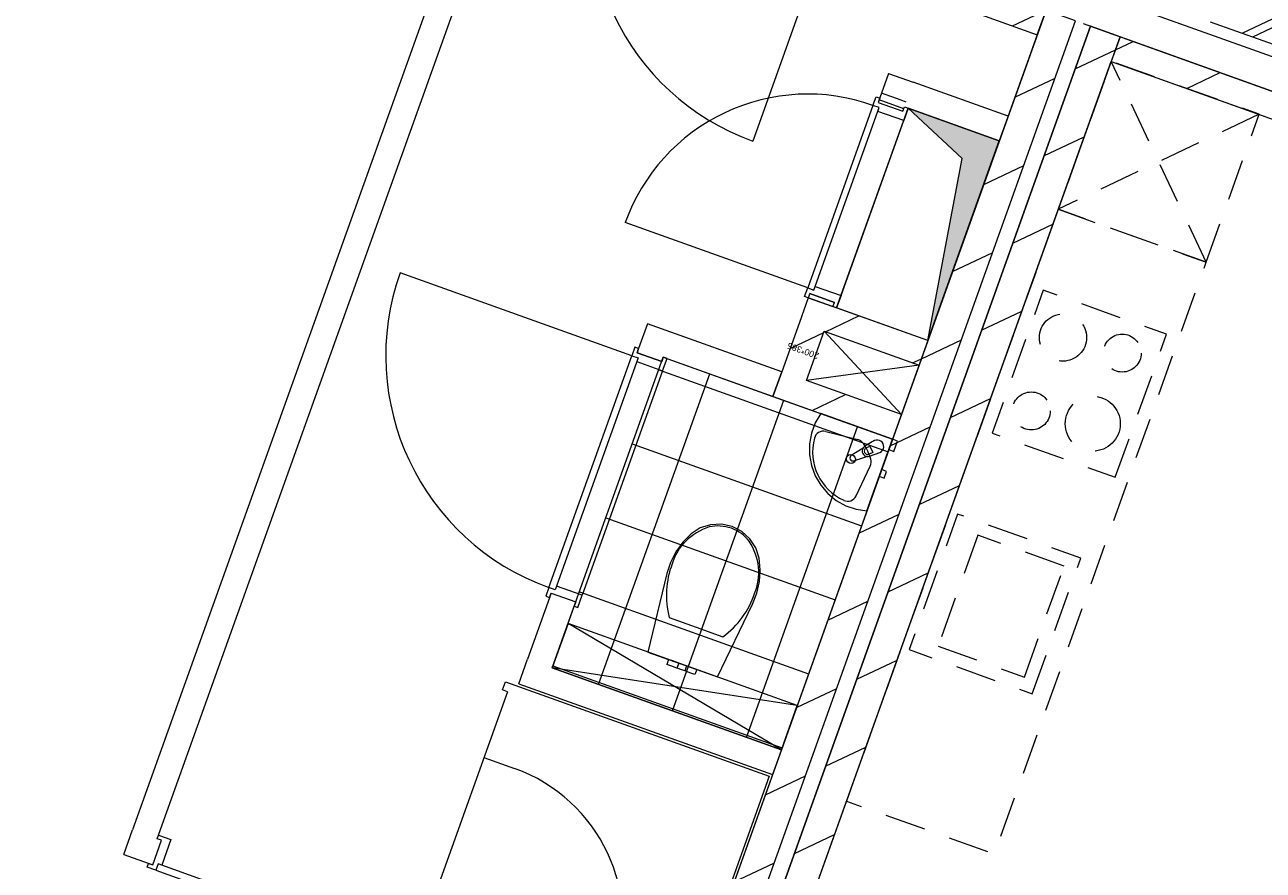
# Model space of a CAD drawing. Header units: metres. Extents: x 136314.7 to 136393.7, y 453293.7 to 453383.2.
# Tile 15 of 95: x 136344.5 to 136349.3, y 453321 to 453324.2. Entities that reach past the tile are written whole.
import ezdxf

# ---------------------------------------------------------------- set-up
doc = ezdxf.new("R2010")
doc.units = ezdxf.units.M
doc.linetypes.add('B0701', pattern=[234.1199934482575, 155.9999942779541, -78.11999917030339])
for name, color, linetype in [('kavelgrens', 211, 'Continuous'), ('SIT_Situatie plgr_2_23 Vloeren', 7, 'Continuous'), ('SIT_Situatie plgr_2_74 Sanitair', 7, 'Continuous'), ('SIT_Situatie plgr_2_New_21 Buitenwanden', 7, 'Continuous'), ('SIT_Situatie plgr_2_New_21 Buitenwanden Deuren', 7, 'Continuous'), ('SIT_Situatie plgr_2_New_21 Buitenwanden Doorsnede-arcering', 7, 'Continuous'), ('SIT_Situatie plgr_2_New_22 C Binnenwanden', 7, 'Continuous'), ('SIT_Situatie plgr_2_New_22 C Binnenwanden Doorsnede-arcering', 7, 'Continuous'), ('SIT_Situatie plgr_2_New_22 NC Binnenwanden', 7, 'Continuous'), ('SIT_Situatie plgr_2_New_22 NC Binnenwanden Deuren', 7, 'Continuous'), ('SIT_Situatie plgr_2_New_22 NC Binnenwanden Doorsnede-arcering', 7, 'Continuous'), ('SIT_Situatie plgr_2_New_23 Vloeren', 7, 'Continuous'), ('SIT_Situatie plgr_2_New_24 Trappen', 7, 'Continuous'), ('SIT_Situatie plgr_2_New_43 Vloerafwerking', 7, 'Continuous'), ('SIT_Situatie plgr_2_New_43 Vloerafwerking Afdek-arcering', 7, 'Continuous'), ('SIT_Situatie plgr_2_New_73 Keuken', 7, 'Continuous'), ('SIT_Situatie plgr_2_New_74 Sanitair', 7, 'Continuous'), ('SIT_Situatie plgr_2_New_74 Sanitair 2D arcering', 7, 'Continuous')]:
    doc.layers.add(name, color=color, linetype=linetype)
doc.styles.add('GENERATED_STYLE_1', font='arial.ttf')
pattern_1 = [(205.30822150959, (19050.70796805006, 24785.13211794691), (-106.8718969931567, 226.0053044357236), [])]

# ---------------------------------------------------------------- blocks, each defined once
blk = doc.blocks.new('*X94')
at = {"layer": 'SIT_Situatie plgr_2_New_22 NC Binnenwanden Doorsnede-arcering', "color": 7, "linetype": 'Continuous', "lineweight": 0}
blk.add_line((159610.5585612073, -123909.2440499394), (159591.7578522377, -123902.5154817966), dxfattribs=at)
blk = doc.blocks.new('*X95')
at = {"layer": 'SIT_Situatie plgr_2_New_22 NC Binnenwanden Doorsnede-arcering', "color": 7, "linetype": 'Continuous', "lineweight": 0}
blk.add_line((159591.7578520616, -123902.5154817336), (159516.4066437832, -123875.5481083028), dxfattribs=at)
blk = doc.blocks.new('*X96')
at = {"layer": 'SIT_Situatie plgr_2_New_22 NC Binnenwanden Doorsnede-arcering', "color": 7, "linetype": 'Continuous', "lineweight": 0}
blk.add_line((159601.3145177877, -123935.0734063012), (159507.1626040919, -123901.3774659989), dxfattribs=at)
blk = doc.blocks.new('woonblok 1 jutfasehof')
at = {"layer": 'SIT_Situatie plgr_2_New_21 Buitenwanden Doorsnede-arcering', "linetype": 'Continuous', "lineweight": 0}
h = blk.add_hatch(dxfattribs=at)
h.set_pattern_fill('145_BAKSTEEN_0002', color=252, style=0, pattern_type=2)
h.set_pattern_definition([(205.30822150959, (19050.70796805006, 24785.13211794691), (-64.12313819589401, 135.6031826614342), []), (205.30822150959, (19063.53259568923, 24758.01148141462), (-64.12313819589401, 135.6031826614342), [])])
h.paths.add_polyline_path([(-21125.49431817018, 28638.24631070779), (-21426.78036800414, 28746.07356225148), (-21497.54200182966, 28548.35459204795), (-21196.25595199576, 28440.52734050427)])
at = {"layer": 'SIT_Situatie plgr_2_New_22 C Binnenwanden Doorsnede-arcering', "linetype": 'Continuous', "lineweight": 0}
h = blk.add_hatch(dxfattribs=at)
h.set_pattern_fill('130_KALKZANDSTEEN_0002', color=252, style=0, pattern_type=2)
h.set_pattern_definition(pattern_1)
h.paths.add_polyline_path([(-22124.45247017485, 28592.1599659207), (-25649.05575500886, 18743.87221197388), (-25536.07348632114, 18703.43699264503), (-22011.4702014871, 28551.72474659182)])
h = blk.add_hatch(dxfattribs=at)
h.set_pattern_fill('130_KALKZANDSTEEN_0002', color=252, style=0, pattern_type=2)
h.set_pattern_definition(pattern_1)
h.paths.add_polyline_path([(-21954.97906714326, 28531.50713692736), (-25479.58235197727, 18683.21938298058), (-25366.60008328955, 18642.7841636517), (-21841.99679845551, 28491.0719175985)])
at = {"layer": 'SIT_Situatie plgr_2_New_22 NC Binnenwanden Doorsnede-arcering', "linetype": 'Continuous', "lineweight": 0}
h = blk.add_hatch(dxfattribs=at)
h.set_pattern_fill('130_KALKZANDSTEEN_0002', color=252, style=0, pattern_type=2)
h.set_pattern_definition(pattern_1)
h.paths.add_polyline_path([(-22124.44426392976, 28592.15702898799), (-22440.79459353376, 28705.37563497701), (-22474.49060964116, 28611.22374440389), (-22158.14028003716, 28498.00513841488)])
h = blk.add_hatch(dxfattribs=at)
h.set_pattern_fill('130_KALKZANDSTEEN_0002', color=252, style=0, pattern_type=2)
h.set_pattern_definition(pattern_1)
h.paths.add_polyline_path([(-21247.8901551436, 28278.44711632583), (-21841.98859221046, 28491.06898066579), (-21875.68460831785, 28396.91709009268), (-21281.58617125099, 28184.29522575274)])
h = blk.add_hatch(dxfattribs=at)
h.set_pattern_fill('130_KALKZANDSTEEN_0002', color=252, style=0, pattern_type=2)
h.set_pattern_definition(pattern_1)
h.paths.add_polyline_path([(-22972.15189883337, 27366.09935772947), (-22609.66700380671, 27236.36964460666), (-22575.97098551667, 27330.52153439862), (-22938.45593127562, 27460.25126567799)])
h = blk.add_hatch(dxfattribs=at)
h.set_pattern_fill('130_KALKZANDSTEEN_0002', color=252, style=0, pattern_type=2)
h.set_pattern_definition(pattern_1)
h.paths.add_polyline_path([(-23039.54383394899, 27177.7955418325), (-22972.1518988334, 27366.09935772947), (-23066.30378862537, 27399.79537601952), (-23133.69572374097, 27211.49156012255)])
h = blk.add_hatch(dxfattribs=at)
h.set_pattern_fill('130_KALKZANDSTEEN_0002', color=252, style=0, pattern_type=2)
h.set_pattern_definition(pattern_1)
h.paths.add_polyline_path([(-23073.2398015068, 27083.64363388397), (-22710.75490648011, 26953.91392076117), (-22677.05888819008, 27048.06581055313), (-23039.54383394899, 27177.7955418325)])
at = {"layer": 'SIT_Situatie plgr_2_New_43 Vloerafwerking Afdek-arcering', "linetype": 'Continuous', "lineweight": 0}
h = blk.add_hatch(dxfattribs=at)
h.set_pattern_fill('950_RASTER_300_0002', color=252, style=0, pattern_type=2)
h.set_pattern_definition([(340.30822150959, (-23360.84612247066, 26517.44349340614), (101.0880483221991, 282.4556717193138), []), (70.30822150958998, (-23360.84612247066, 26517.44349340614), (-282.4556717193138, 101.0880483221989), [])])
h.paths.add_polyline_path([(-23586.36751215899, 27267.2868789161), (-24010.93731511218, 26080.97305769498), (-23135.32473278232, 25767.60010789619), (-22710.7549298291, 26953.91392911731)])
at = {"layer": 'SIT_Situatie plgr_2_New_74 Sanitair 2D arcering', "linetype": 'Continuous', "lineweight": 0}
blk.add_hatch(color=252, dxfattribs=at).paths.add_polyline_path([(-22575.97098551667, 27330.52153439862), (-22303.03384415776, 28093.15205887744), (-22651.39593563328, 28217.8270493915), (-22444.43527111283, 28026.28695152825)])
at = {"layer": 'SIT_Situatie plgr_2_New_21 Buitenwanden', "color": 252, "linetype": 'Continuous', "lineweight": 0, "flags": 128}
for points in [[(-21206.107102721, 28395.19546333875), (-21941.43336809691, 28658.36134913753)], [(-21983.2164280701, 28541.61300482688), (-21247.89016269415, 28278.4471190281)], [(-21497.54200182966, 28548.35459204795), (-21196.25595199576, 28440.52734050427)]]:
    blk.add_lwpolyline(points, dxfattribs=at)
at = {"layer": 'SIT_Situatie plgr_2_New_21 Buitenwanden Deuren', "color": 252, "linetype": 'Continuous', "lineweight": 0}
blk.add_line((-22929.65141783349, 28971.67434946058), (-23244.37220827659, 28092.29569150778), dxfattribs=at)
blk.add_arc((-22929.65141783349, 28971.67434946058), 934.0000000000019, 160.3082215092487, 250.3082215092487, dxfattribs=at)
at = {"layer": 'SIT_Situatie plgr_2_New_22 C Binnenwanden', "color": 252, "linetype": 'Continuous', "lineweight": 0, "flags": 128}
for points in [[(-22124.45247017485, 28592.1599659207), (-25649.05575500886, 18743.87221197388)], [(-25536.07348632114, 18703.43699264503), (-22011.4702014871, 28551.72474659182)], [(-21954.97906714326, 28531.50713692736), (-25479.58235197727, 18683.21938298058)], [(-21841.99679845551, 28491.0719175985), (-21954.97906714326, 28531.50713692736)], [(-25366.60008328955, 18642.7841636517), (-21841.99679845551, 28491.0719175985)]]:
    blk.add_lwpolyline(points, dxfattribs=at)
at = {"layer": 'SIT_Situatie plgr_2_New_22 NC Binnenwanden', "color": 252, "linetype": 'Continuous', "lineweight": 0}
for p, q in [((-22765.56744799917, 28240.10079341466), (-22671.4155307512, 28206.4048518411)), ((-23026.71099519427, 27510.42343474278), (-22932.55907794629, 27476.72749316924)), ((-23686.41600601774, 27284.50626238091), (-23592.26411544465, 27250.81024627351)), ((-24014.95216306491, 26366.52532929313), (-23920.80027249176, 26332.82931318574)), ((-25536.21710181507, 25328.42176214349), (-25502.52108570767, 25422.57365271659))]:
    blk.add_line(p, q, dxfattribs=at)
at = {"layer": 'SIT_Situatie plgr_2_New_22 NC Binnenwanden', "color": 252, "linetype": 'Continuous', "lineweight": 0, "flags": 128}
for points in [[(-24257.7272442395, 29249.42622545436), (-25613.14955612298, 25462.16647233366)], [(-25518.99766621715, 25428.47045436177), (-24163.57535429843, 29215.73020758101)], [(-22474.49060964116, 28611.22374440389), (-22158.14028003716, 28498.00513841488)], [(-22158.14028003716, 28498.00513841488), (-22124.44426392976, 28592.15702898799)], [(-21841.98859221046, 28491.06898066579), (-21875.68460831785, 28396.91709009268)], [(-21247.8901551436, 28278.44711632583), (-21841.98859221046, 28491.06898066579)], [(-21875.68460831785, 28396.91709009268), (-21281.58617125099, 28184.29522575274)], [(-22725.97471598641, 28350.72929803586), (-22765.56744581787, 28240.10079950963)], [(-22725.97471598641, 28350.72929803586), (-22631.82279873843, 28317.0333564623)], [(-22269.33786441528, 28187.30396246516), (-22631.82279873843, 28317.0333564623)], [(-22671.41553213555, 28206.40484797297), (-22665.51874031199, 28222.88143921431)], [(-22665.51874031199, 28222.88143921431), (-22303.03380598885, 28093.15204521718)], [(-22269.33786441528, 28187.30396246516), (-22303.03380598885, 28093.15204521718)], [(-23032.60782106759, 27493.94728396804), (-23066.30378862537, 27399.79537601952)], [(-22575.97098551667, 27330.52153439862), (-23032.60782106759, 27493.94728396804)], [(-23026.71099564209, 27510.42343349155), (-23032.60778149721, 27493.94685892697)], [(-23032.60778149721, 27493.94685892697), (-22938.45586424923, 27460.25091735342)], [(-22938.45586424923, 27460.25091735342), (-22932.55907649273, 27476.72749723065)], [(-23646.8231861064, 27395.13473462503), (-23680.51920343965, 27300.98284449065)], [(-23133.69572386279, 27211.49155978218), (-23646.82318610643, 27395.13473462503)], [(-23066.30378862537, 27399.79537601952), (-23133.69572374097, 27211.49156012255)], [(-23039.54383394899, 27177.7955418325), (-22972.1518988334, 27366.09935772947)], [(-22972.1518988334, 27366.09935772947), (-22609.66700380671, 27236.36964460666)], [(-23680.51920343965, 27300.98284449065), (-23686.41600332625, 27284.50627250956)], [(-22575.97098551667, 27330.52153439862), (-22609.66700380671, 27236.36964460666)], [(-23592.26411857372, 27250.81024013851), (-23586.36731340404, 27267.28682688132)], [(-23586.36731340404, 27267.28682688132), (-23167.39169142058, 27117.33965183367)], [(-23133.69572386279, 27211.49155978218), (-23167.39169142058, 27117.33965183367)], [(-23167.39169129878, 27117.33965217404), (-23133.69572374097, 27211.49156012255)], [(-22677.05888819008, 27048.06581055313), (-23039.54383394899, 27177.7955418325)], [(-23167.39169129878, 27117.33965217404), (-22710.75490648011, 26953.91392076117)], [(-22677.05888819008, 27048.06581055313), (-22710.75490648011, 26953.91392076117)], [(-24014.95217943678, 26366.52532382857), (-24105.08902391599, 26114.66902299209)], [(-24010.93713378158, 26080.97300565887), (-23920.80028548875, 26332.82931715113)], [(-24138.78504124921, 26020.5171328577), (-24105.08902391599, 26114.66902299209)], [(-23135.32473278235, 25767.60010789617), (-24010.93713378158, 26080.97300565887)], [(-24138.78504124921, 26020.5171328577), (-23169.02075011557, 25673.44821776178)], [(-23135.32473278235, 25767.60010789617), (-23169.02075011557, 25673.44821776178)], [(-25646.84557399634, 25368.01458239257), (-25613.14955612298, 25462.16647233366)], [(-25502.52109367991, 25422.57365415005), (-25518.99766621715, 25428.47045436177)], [(-25646.84557399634, 25368.01458239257), (-25536.21710407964, 25328.42176153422)]]:
    blk.add_lwpolyline(points, dxfattribs=at)
at = {"layer": 'SIT_Situatie plgr_2_New_22 NC Binnenwanden Deuren', "color": 252, "linetype": 'Continuous', "lineweight": 0}
for p, q in [((-22785.58702536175, 28228.6785991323), (-22773.79344581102, 28261.6317701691)), ((-22773.79344581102, 28261.6317701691), (-22759.6706582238, 28256.57737893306)), ((-22759.6706582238, 28256.57737893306), (-22765.56744799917, 28240.10079341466)), ((-22765.56744799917, 28240.10079341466), (-22671.4155307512, 28206.4048518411)), ((-22765.56744799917, 28240.10079341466), (-22671.4155307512, 28206.4048518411)), ((-22765.56744799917, 28240.10079341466), (-22671.4155307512, 28206.4048518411)), ((-22785.58702536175, 28228.6785991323), (-23034.93699300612, 27531.95441149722)), ((-22785.58702536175, 28228.6785991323), (-23034.93699300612, 27531.95441149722)), ((-23010.92825410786, 27523.36194639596), (-22761.57828646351, 28220.08613403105)), ((-22761.57828646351, 28220.08613403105), (-22785.58702536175, 28228.6785991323)), ((-22761.57828646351, 28220.08613403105), (-22785.58702536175, 28228.6785991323)), ((-22766.63267769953, 28205.96334644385), (-22761.57828646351, 28220.08613403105)), ((-22668.24392417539, 28170.75108749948), (-22766.63267769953, 28205.96334644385)), ((-22671.4155307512, 28206.4048518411), (-22665.51874097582, 28222.88143735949)), ((-22651.39595338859, 28217.82704612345), (-22668.24392417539, 28170.75108749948)), ((-22665.51874097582, 28222.88143735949), (-22651.39595338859, 28217.82704612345)), ((-22907.48510934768, 27502.27247503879), (-22668.24392417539, 28170.75108749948)), ((-23034.93699300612, 27531.95441149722), (-23731.66118064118, 27781.30437914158)), ((-23706.43559317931, 27273.08408511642), (-24591.46336044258, 27589.82664804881)), ((-23046.73057255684, 27499.00124046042), (-23034.93699300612, 27531.95441149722)), ((-23034.93699300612, 27531.95441149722), (-23010.92825410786, 27523.36194639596)), ((-23034.93699300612, 27531.95441149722), (-23010.92825410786, 27523.36194639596)), ((-23010.92825410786, 27523.36194639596), (-23005.87386287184, 27537.48473398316)), ((-23005.87386287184, 27537.48473398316), (-22907.48510934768, 27502.27247503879)), ((-23032.60778496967, 27493.94684922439), (-23046.73057255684, 27499.00124046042)), ((-23026.71099519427, 27510.42343474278), (-23032.60778496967, 27493.94684922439)), ((-22932.55907794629, 27476.72749316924), (-23026.71099519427, 27510.42343474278)), ((-23026.71099519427, 27510.42343474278), (-22932.55907794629, 27476.72749316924)), ((-23026.71099519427, 27510.42343474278), (-22932.55907794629, 27476.72749316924)), ((-22907.48510934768, 27502.27247503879), (-22924.3330801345, 27455.1965164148)), ((-22938.45586772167, 27460.25090765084), (-22932.55907794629, 27476.72749316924)), ((-22924.3330801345, 27455.1965164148), (-22938.45586772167, 27460.25090765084)), ((-23694.64198711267, 27306.03724666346), (-23706.43559317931, 27273.08408511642)), ((-23680.5192035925, 27300.98284406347), (-23694.64198711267, 27306.03724666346)), ((-23686.41600662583, 27284.50626328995), (-23680.5192035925, 27300.98284406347)), ((-24023.17815611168, 26388.05631785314), (-23706.43559317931, 27273.08408511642)), ((-24023.17815611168, 26388.05631785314), (-23706.43559317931, 27273.08408511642)), ((-23682.42686119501, 27264.49160069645), (-23999.16942412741, 26379.46383343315)), ((-23706.43559317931, 27273.08408511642), (-23682.42686119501, 27264.49160069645)), ((-23706.43559317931, 27273.08408511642), (-23682.42686119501, 27264.49160069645)), ((-23682.42686119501, 27264.49160069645), (-23687.48126379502, 27250.36881717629)), ((-23687.48126379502, 27250.36881717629), (-23589.09253860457, 27215.15647906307)), ((-23592.26411649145, 27250.81024595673), (-23686.41600662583, 27284.50626328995)), ((-23686.41600662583, 27284.50626328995), (-23592.26411649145, 27250.81024595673)), ((-23686.41600662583, 27284.50626328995), (-23592.26411649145, 27250.81024595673)), ((-23586.36731345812, 27267.28682673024), (-23592.26411649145, 27250.81024595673)), ((-23589.09253860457, 27215.15647906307), (-23572.24452993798, 27262.23242413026)), ((-23572.24452993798, 27262.23242413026), (-23586.36731345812, 27267.28682673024)), ((-23589.09253860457, 27215.15647906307), (-23895.726296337, 26358.3742788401)), ((-24023.17815611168, 26388.05631785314), (-24034.97176217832, 26355.10315630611)), ((-24034.97176217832, 26355.10315630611), (-24020.84897865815, 26350.04875370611)), ((-23999.16942412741, 26379.46383343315), (-24023.17815611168, 26388.05631785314)), ((-23999.16942412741, 26379.46383343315), (-24023.17815611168, 26388.05631785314)), ((-24020.84897865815, 26350.04875370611), (-24014.95217562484, 26366.52533447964)), ((-24014.95217562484, 26366.52533447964), (-23920.80028549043, 26332.8293171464)), ((-24014.95217562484, 26366.52533447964), (-23920.80028549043, 26332.8293171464)), ((-24014.95217562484, 26366.52533447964), (-23920.80028549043, 26332.8293171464)), ((-23994.11502152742, 26393.58661695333), (-23999.16942412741, 26379.46383343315)), ((-23895.726296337, 26358.3742788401), (-23994.11502152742, 26393.58661695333)), ((-23912.5743050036, 26311.29833377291), (-23895.726296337, 26358.3742788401)), ((-23920.80028549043, 26332.8293171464), (-23926.69708852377, 26316.35273637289)), ((-23926.69708852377, 26316.35273637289), (-23912.5743050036, 26311.29833377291)), ((-25536.21710319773, 25328.4217612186), (-25502.52108522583, 25422.57365112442)), ((-25536.21710319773, 25328.4217612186), (-25502.52108522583, 25422.57365112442)), ((-25536.21710319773, 25328.4217612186), (-25502.52108522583, 25422.57365112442)), ((-25518.99766595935, 25428.4704542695), (-25513.94326326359, 25442.59323775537)), ((-25502.52108522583, 25422.57365112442), (-25518.99766595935, 25428.4704542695)), ((-25513.94326326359, 25442.59323775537), (-25466.86731831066, 25425.74522876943)), ((-25466.86731831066, 25425.74522876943), (-25502.07965709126, 25327.35650381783)), ((-25557.74808662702, 25320.19578087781), (-25552.69368393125, 25334.31856436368)), ((-25524.79492516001, 25308.40217458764), (-25557.74808662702, 25320.19578087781)), ((-25552.69368393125, 25334.31856436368), (-25536.21710319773, 25328.4217612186)), ((-25516.20244057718, 25332.41090651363), (-25524.79492516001, 25308.40217458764)), ((-25516.20244057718, 25332.41090651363), (-25524.79492516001, 25308.40217458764)), ((-25524.79492516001, 25308.40217458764), (-24639.76716004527, 24991.65960565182)), ((-25502.07965709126, 25327.35650381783), (-25516.20244057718, 25332.41090651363)), ((-24631.17467546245, 25015.66833757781), (-25516.20244057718, 25332.41090651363))]:
    blk.add_line(p, q, dxfattribs=at)
for centre, radius, start, end in [((-23034.93699300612, 27531.95441149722), 739.9999999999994, 70.3082668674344, 160.3082668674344), ((-23706.43559317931, 27273.08408511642), 939.9999999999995, 160.3082215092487, 250.3082215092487)]:
    blk.add_arc(centre, radius, start, end, dxfattribs=at)
at = {"layer": 'SIT_Situatie plgr_2_New_23 Vloeren', "color": 252, "linetype": 'Continuous', "lineweight": 0, "flags": 128}
for points in [[(-22011.47840773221, 28551.72768352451), (-26474.27607462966, 30148.89841873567), (-29998.87317352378, 20300.62794926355), (-25536.07689540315, 18703.42746711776)], [(-21954.97086089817, 28531.50419999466), (-17492.18571395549, 26934.29848208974), (-21016.78281284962, 17086.02801261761), (-25479.58576107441, 18683.20985745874)]]:
    blk.add_lwpolyline(points, close=True, dxfattribs=at)
at = {"layer": 'SIT_Situatie plgr_2_New_24 Trappen', "color": 252, "linetype": 'Continuous', "lineweight": 0}
for p, q in [((-24200.35049521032, 25996.87990404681), (-24189.23080989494, 26027.95002793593)), ((-24189.23080989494, 26027.95002793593), (-23181.80558076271, 25667.40265558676)), ((-24181.52011709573, 25990.14070082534), (-24497.08330794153, 25108.40824560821)), ((-24181.52011709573, 25990.14070082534), (-24200.35049521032, 25996.87990404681)), ((-24271.48848010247, 25738.75515299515), (-24154.74013579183, 25696.97209302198)), ((-23189.55566446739, 25645.74772075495), (-23766.23885792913, 24034.4055148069)), ((-23181.80558076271, 25667.40265558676), (-23192.92526607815, 25636.33253169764))]:
    blk.add_line(p, q, dxfattribs=at)
blk.add_arc((-24365.67719662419, 25107.58125803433), 626.0000000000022, 340.3082215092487, 70.30822150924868, dxfattribs=at)
at = {"layer": 'SIT_Situatie plgr_2_New_43 Vloerafwerking', "color": 252, "linetype": 'Continuous', "lineweight": 0, "flags": 128}
for points in [[(-25615.35152085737, 18838.02118039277), (-26418.46711854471, 19125.44818744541), (-26480.46779521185, 18952.20868914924), (-29111.07159186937, 19893.67536990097), (-29049.0709152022, 20066.91486819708), (-29852.18651288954, 20354.34187524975), (-26394.97520478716, 30014.32600307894), (-23918.78058603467, 29128.12064819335), (-23856.10600521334, 29303.2431391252), (-22411.81605404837, 28786.34627001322), (-22474.49063486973, 28611.22377908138), (-22158.14021275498, 28498.00530822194)], [(-21096.06077334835, 17220.61240723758), (-21899.17637103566, 17508.03941429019), (-21961.17704770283, 17334.79991599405), (-24591.78084436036, 18276.26659674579), (-24529.78016769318, 18449.50609504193), (-25332.89576538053, 18736.93310209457), (-21875.68445727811, 28396.91722992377), (-19399.48983852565, 27510.71187503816), (-19336.81525770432, 27685.83436597), (-17892.52530653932, 27168.93749685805), (-17955.19988736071, 26993.8150059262), (-17638.84946524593, 26880.59653506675)], [(-23586.36751215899, 27267.2868789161), (-22710.7549298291, 26953.91392911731), (-23135.32473278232, 25767.60010789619), (-24010.93731511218, 26080.97305769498)]]:
    blk.add_lwpolyline(points, close=True, dxfattribs=at)
at = {"layer": 'SIT_Situatie plgr_2_New_73 Keuken', "color": 252, "linetype": 'B0701', "lineweight": 0}
for p, q in [((-21512.94935575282, 27629.82964794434), (-21875.68460254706, 28396.91708802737)), ((-21310.77325910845, 28194.74099138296), (-22077.86069919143, 27832.00574458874)), ((-22385.08744781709, 26587.76431604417), (-22536.71952030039, 26164.08080846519)), ((-22055.55583081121, 26469.82825966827), (-22385.08744781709, 26587.76431604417)), ((-22207.18790329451, 26046.1447520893), (-22055.55583081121, 26469.82825966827)), ((-22536.71952030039, 26164.08080846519), (-22207.18790329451, 26046.1447520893))]:
    blk.add_line(p, q, dxfattribs=at)
at = {"layer": 'SIT_Situatie plgr_2_New_73 Keuken', "color": 252, "linetype": 'B0701', "lineweight": 0, "flags": 128}
for points in [[(-21512.94935575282, 27629.82964794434), (-21310.77325910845, 28194.74099138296), (-21875.68460254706, 28396.91708802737), (-22077.86069919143, 27832.00574458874)], [(-22077.8607001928, 27832.00574179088), (-22886.56508677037, 25572.36036803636), (-22321.65374333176, 25370.18427139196), (-21512.94935675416, 27629.82964514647)], [(-21859.91984539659, 26808.72582709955), (-21664.48295197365, 27354.80679242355), (-22135.24240483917, 27523.28687296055), (-22330.67929826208, 26977.20590763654)], [(-22176.95996606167, 25982.22079874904), (-21991.63187747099, 26500.05619690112), (-22462.39133033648, 26668.53627743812), (-22647.71941892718, 26150.70087928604)]]:
    blk.add_lwpolyline(points, close=True, dxfattribs=at)
at = {"layer": 'SIT_Situatie plgr_2_New_73 Keuken', "color": 252, "linetype": 'B0701', "lineweight": 0}
for centre, radius in [((-22059.82113263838, 27342.28789036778), 90.00000000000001), ((-21833.60693633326, 27282.88900662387), 72.50000000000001), ((-22180.78512034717, 27062.16610671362), 72.50000000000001), ((-21946.03447731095, 27013.26468348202), 105)]:
    blk.add_circle(centre, radius, dxfattribs=at)
at = {"layer": 'SIT_Situatie plgr_2_New_74 Sanitair', "color": 252, "linetype": 'Continuous', "lineweight": 0}
for p, q in [((-22924.33307699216, 27455.19652491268), (-22651.39593563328, 28217.8270493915)), ((-22651.39593563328, 28217.8270493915), (-22444.43527111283, 28026.28695152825)), ((-22303.03384415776, 28093.15205887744), (-22651.39593563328, 28217.8270493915)), ((-22575.97098551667, 27330.52153439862), (-22303.03384415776, 28093.15205887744)), ((-22575.97098551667, 27330.52153439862), (-22444.43527111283, 28026.28695152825)), ((-22575.97098551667, 27330.52153439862), (-22924.33307699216, 27455.19652491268)), ((-23039.54383394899, 27177.7955418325), (-22972.15180474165, 27366.09931457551)), ((-22972.15180474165, 27366.09931457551), (-22609.66700380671, 27236.36964460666)), ((-22972.15180474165, 27366.09931457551), (-22677.05903301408, 27048.06587186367)), ((-22609.66700380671, 27236.36964460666), (-23039.54383394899, 27177.7955418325)), ((-22609.66700380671, 27236.36964460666), (-22677.05903301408, 27048.06587186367)), ((-22677.05903301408, 27048.06587186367), (-23039.54383394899, 27177.7955418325)), ((-22966.12550372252, 26983.83324849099), (-22843.74331971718, 26952.90359844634)), ((-22811.19750204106, 26921.47312659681), (-22797.75416676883, 26927.8301222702)), ((-22797.75416676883, 26927.8301222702), (-22786.12650437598, 26903.24074514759)), ((-22786.12650437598, 26903.24074514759), (-22799.56983964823, 26896.88374947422)), ((-22849.76868455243, 26737.44415649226), (-22795.95771378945, 26851.71612925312)), ((-23564.02876628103, 26273.02773525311), (-23461.45813467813, 26236.31794035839)), ((-23135.32473155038, 25767.60010076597), (-23950.28430763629, 26250.44639016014)), ((-23461.45813467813, 26236.31794035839), (-23358.8877007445, 26199.60901212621)), ((-23566.14477258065, 26112.9667150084), (-23572.88397580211, 26094.13633689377)), ((-23550.42619591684, 26107.34119427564), (-23566.14477258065, 26112.9667150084)), ((-23074.67190255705, 25937.07350379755), (-24010.9371366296, 26080.97298712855)), ((-23557.16539913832, 26088.510816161), (-23572.88397580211, 26094.13633689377)), ((-23534.28170066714, 26080.32097028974), (-23557.16539913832, 26088.510816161)), ((-23527.54249744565, 26099.15134840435), (-23550.42619591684, 26107.34119427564)), ((-23527.54249744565, 26099.15134840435), (-23534.28170066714, 26080.32097028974)), ((-23529.86946862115, 26078.74187675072), (-23534.28170066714, 26080.32097028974)), ((-23519.21739817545, 26074.92960771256), (-23529.86946862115, 26078.74187675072)), ((-23523.1302653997, 26097.57225486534), (-23527.54249744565, 26099.15134840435)), ((-23512.47819495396, 26093.75998582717), (-23523.1302653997, 26097.57225486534)), ((-23508.56532772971, 26071.11733867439), (-23519.21739817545, 26074.92960771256)), ((-23501.82612450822, 26089.94771678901), (-23512.47819495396, 26093.75998582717)), ((-23504.15309568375, 26069.53824513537), (-23508.56532772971, 26071.11733867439)), ((-23497.41389246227, 26088.36862324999), (-23504.15309568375, 26069.53824513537)), ((-23481.26939721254, 26061.3483992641), (-23504.15309568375, 26069.53824513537)), ((-23497.41389246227, 26088.36862324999), (-23501.82612450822, 26089.94771678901)), ((-23474.53019399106, 26080.17877737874), (-23497.41389246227, 26088.36862324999)), ((-23458.8116173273, 26074.55325664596), (-23474.53019399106, 26080.17877737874)), ((-23458.8116173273, 26074.55325664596), (-23465.55082054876, 26055.72287853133)), ((-23465.55082054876, 26055.72287853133), (-23481.26939721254, 26061.3483992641))]:
    blk.add_line(p, q, dxfattribs=at)
at = {"layer": 'SIT_Situatie plgr_2_New_74 Sanitair', "color": 252, "linetype": 'Continuous', "lineweight": 0, "flags": 128}
for points in [[(-22984.65106665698, 27051.93860586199), (-23005.86493131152, 27016.05059659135), (-23020.41435336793, 26976.98182009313), (-23027.84227177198, 26935.95959770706), (-23027.91534308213, 26894.27261706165), (-23020.63127180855, 26853.23044875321), (-23006.21888252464, 26814.12240699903), (-22985.13093148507, 26778.17704663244), (-22958.02988356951, 26746.52356881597), (-22925.76710136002, 26720.15634788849), (-22889.35610011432, 26699.90369371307), (-22849.9407088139, 26686.40183083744), (-22808.75913748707, 26680.07491189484), (-22710.75490629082, 26953.91392069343)], [(-22710.75490629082, 26953.91392069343), (-22724.90723305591, 26914.37012665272), (-22706.07685494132, 26907.63092343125), (-22691.9245281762, 26947.17471747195)], [(-22752.20100610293, 26838.10709528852), (-22761.29893045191, 26812.68608483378), (-22742.46855233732, 26805.9468816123), (-22733.37062798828, 26831.36789206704)], [(-23219.27462589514, 26410.21597547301), (-23216.28696462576, 26455.37876420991), (-23220.35628311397, 26500.45696574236), (-23233.4903264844, 26539.72518893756), (-23256.1924661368, 26574.35334660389), (-23286.96539487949, 26602.05755756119), (-23323.78033870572, 26621.01103699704), (-23364.26133482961, 26629.72099821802), (-23405.62477813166, 26627.83367037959), (-23445.14348642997, 26615.47372933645), (-23480.21102495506, 26593.45636823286), (-23511.95877724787, 26561.19673663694), (-23538.30575041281, 26524.39401103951), (-23558.61136510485, 26483.94298363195), (-23572.38192676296, 26440.82714851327), (-23645.20863061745, 26141.26287579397), (-23379.74775929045, 26046.25709586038), (-23245.96051754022, 26324.00420426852), (-23229.24662730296, 26366.06665164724)], [(-23074.67190255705, 25937.07350379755), (-23950.28430763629, 26250.44639016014), (-24010.9371366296, 26080.97298712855), (-23135.32473155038, 25767.60010076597)]]:
    blk.add_lwpolyline(points, close=True, dxfattribs=at)
blk.add_lwpolyline([(-22780.10798711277, 26948.78485475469), (-22816.32426739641, 26927.23446420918, 0.1210195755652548), (-22823.526645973, 26920.21122256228), (-22868.54572477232, 26891.58925564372, 0.8825662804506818), (-22859.05550031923, 26871.51998460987), (-22808.36813447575, 26888.15504968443, 0.1210195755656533), (-22798.3697887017, 26889.26557306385), (-22758.73360771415, 26903.58379386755, 0.9999999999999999)], format="xyb", close=True, dxfattribs=at)
at = {"layer": 'SIT_Situatie plgr_2_New_74 Sanitair', "color": 252, "linetype": 'Continuous', "lineweight": 0}
for centre, radius, start, end in [((-22805.6294614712, 26909.06221018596), 21.08576984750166, 148.0792468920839, 262.5371961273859), ((-22805.3836706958, 26909.1784381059), 13.59999999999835, 115.3082222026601, 295.3082208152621)]:
    blk.add_arc(centre, radius, start, end, dxfattribs=at)
for centre, major_axis, ratio, start_param, end_param in [((-22974.81386210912, 26949.47257784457), (-11.94338999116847, -33.37168239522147), 0.9993719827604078, 3.237672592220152, 4.819611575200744), ((-22813.10861445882, 26905.71288502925), (-68.42292765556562, -191.1842627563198), 0.9993719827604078, 4.796605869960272, 6.200480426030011), ((-22853.07637034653, 26915.99330256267), (-12.82881514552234, -35.84569748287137), 0.999371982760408, 2.530550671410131, 3.237672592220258), ((-23004.08645042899, 26815.10892713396), (-74.0283683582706, -206.846732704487), 0.999371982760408, 2.204537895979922, 2.50789864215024), ((-22830.37859693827, 26867.93007927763), (-12.82881514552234, -35.84569748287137), 0.999371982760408, 1.474322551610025, 2.18144447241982), ((-22881.81190178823, 26752.53810747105), (-11.94338999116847, -33.37168239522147), 0.9993719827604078, 6.175568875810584, 7.757507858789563), ((-23306.68583925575, 26403.28293964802), (-241.8720182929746, 86.56356632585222), 0.8755458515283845, 5.438324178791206, 6.338912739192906), ((-23366.42892923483, 26499.43497594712), (-130.4179673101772, 46.6752807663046), 0.8755458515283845, 4.718249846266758, 5.34489362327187), ((-23367.95946070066, 26499.97992386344), (-130.4208162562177, 46.67630037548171), 0.8755458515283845, 4.079884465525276, 4.706528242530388), ((-23475.1433229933, 26463.57218132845), (-241.8721097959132, 86.56359907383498), 0.8755458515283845, 3.085861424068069, 3.986449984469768), ((-23155.09708215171, 26326.38576813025), (-400.3812141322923, 143.2924156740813), 0.8755458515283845, 6.259567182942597, 6.812587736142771), ((-23641.10057945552, 26500.32153908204), (-400.3812325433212, 143.2924222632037), 0.8755458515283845, 2.612187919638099, 3.165208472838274)]:
    blk.add_ellipse(centre, major_axis=major_axis, ratio=ratio, start_param=start_param, end_param=end_param, dxfattribs=at)
blk.add_ellipse((-22870.01426501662, 26878.54318650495), major_axis=(-5.787880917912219, -16.17223618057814), ratio=0.9993719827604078, dxfattribs=at)
at = {"layer": 'SIT_Situatie plgr_2_23 Vloeren', "color": 252, "linetype": 'Continuous', "lineweight": 0}
for name in ['*X96', '*X95', '*X94']:
    blk.add_blockref(name, (-182269.3487333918, 152150.9261979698), dxfattribs=at)
at = {"layer": 'SIT_Situatie plgr_2_74 Sanitair', "color": 252, "linetype": 'Continuous', "lineweight": 0, "insert": (-23111.01093443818, 27312.76040022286), "char_height": 24, "attachment_point": 6, "rotation": 160.30822150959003, "style": 'GENERATED_STYLE_1'}
blk.add_mtext('\\A1;200*385', dxfattribs=at)

msp = doc.modelspace()

# ---------------------------------------------------------------- block references
at = {"layer": 'kavelgrens', "xscale": 0.001, "yscale": 0.001}
msp.add_blockref('woonblok 1 jutfasehof', (136370.5694262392, 453295.7013199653), dxfattribs=at)

doc.saveas('drawing.dxf')
